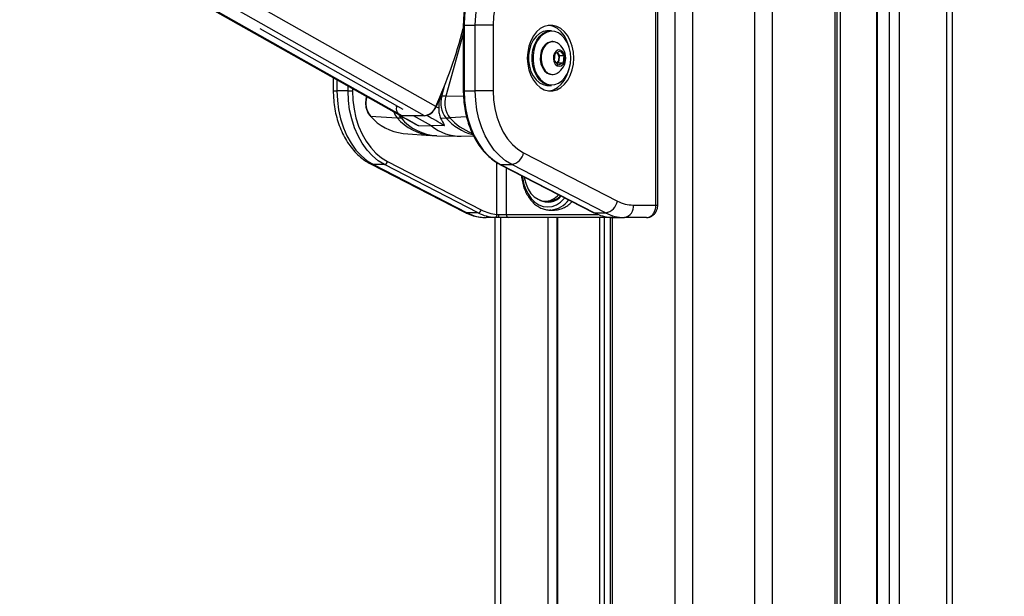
# Model space of a CAD drawing. Header units: millimetres. Extents: x 20 to 20084, y 40 to 15282.
# Tile 88 of 93: x 17919 to 18548, y 5595 to 5963. Entities that reach past the tile are written whole.
import ezdxf

# ---------------------------------------------------------------- set-up
doc = ezdxf.new("R2010")
doc.units = ezdxf.units.MM
doc.header["$LTSCALE"] = 2
doc.layers.add('COMPONENT_GEOMETRY', color=7, linetype='Continuous')
doc.styles.add('SLDTEXTSTYLE0', font='TXT', dxfattribs={"width": 0.75})
doc.dimstyles.new('SLDDIMSTYLE0', dxfattribs={"dimtxt": 100, "dimasz": 6.604, "dimexe": 0, "dimexo": 0.0625, "dimgap": 25, "dimtad": 0, "dimtih": 1, "dimtoh": 1, "dimdec": 1, "dimrnd": 1e-09, "dimzin": 12, "dimdsep": 46, "dimtxsty": 'SLDTEXTSTYLE0', "dimsah": 1, "dimcen": 0.09, "dimadec": 0, "dimazin": 3, "dimtfac": 1, "dimtdec": 1, "dimtofl": 0, "dimtmove": 0, "dimatfit": 3, "dimfxl": 1, "dimfrac": 2, "dimtolj": 1, "dimtzin": 12, "dimarcsym": 0})

# ---------------------------------------------------------------- blocks, each defined once
blk = doc.blocks.new('_D_3')
at = {"layer": 'COMPONENT_GEOMETRY', "color": 7}
for p, q in [((18509.32, 7386.6), (19708.23, 7386.6)), ((19701.88, 7386.6), (19701.88, 4618.44)), ((19501.81, 4598.12), (19471.34, 4598.12)), ((19471.34, 4598.12), (19471.34, 4439.37)), ((19901.94, 4598.12), (19932.41, 4598.12)), ((19932.41, 4598.12), (19932.41, 4439.37)), ((19471.34, 4439.37), (19501.81, 4439.37)), ((19932.41, 4439.37), (19901.94, 4439.37)), ((19701.88, 1521.6), (19701.88, 4289.76)), ((18631.09, 1521.6), (19708.23, 1521.6))]:
    blk.add_line(p, q, dxfattribs=at)
for points in [[(19701.88, 7386.6), (19700.86, 7379.99), (19702.89, 7379.99)], [(19701.88, 1521.6), (19702.89, 1528.2), (19700.86, 1528.2)]]:
    blk.add_solid(points, dxfattribs=at)
at = {"layer": 'COMPONENT_GEOMETRY', "color": 7, "char_height": 100, "attachment_point": 1, "style": 'SLDTEXTSTYLE0'}
for s, insert in [('9\'7.45"', (19501.81, 4568.28)), ('2932.5mm', (19373.68, 4418.66))]:
    blk.add_mtext(s, dxfattribs=dict(at, insert=insert))

msp = doc.modelspace()

# ---------------------------------------------------------------- linework, layer by layer
at = {"color": 8, "linetype": 'Continuous', "lineweight": 25}
for p, q in [((18337.5, 1636.83), (18337.5, 7366.6)), ((18348.58, 7366.6), (18348.58, 1618.6)), ((18388.53, 1618.6), (18388.53, 7366.6)), ((18399.6, 7366.6), (18399.6, 1618.6)), ((18439.7, 1618.6), (18439.7, 7366.6)), ((18466.66, 7366.6), (18466.66, 1618.6)), ((18474.44, 1618.6), (18474.44, 7366.6)), ((18480.62, 7366.6), (18480.62, 1618.6)), ((18511.1, 1618.6), (18511.1, 7366.6)), ((18163.11, 5902.17), (17919.81, 6039.57)), ((18177.5, 5902.17), (17934.2, 6039.57)), ((18184.69, 5908.06), (17951.82, 6039.57)), ((18442.98, 5979.07), (18442.98, 1618.6)), ((18202.22, 5959.94), (18202.8, 5959.94)), ((18202.22, 5954.45), (18190.98, 5914.66)), ((18121.48, 5925.1), (18121.48, 5918)), ((18128.56, 5918), (18128.56, 5921.11)), ((18131.38, 5919.51), (18131.38, 5918)), ((18188.43, 5914.7), (18190.44, 5921.79)), ((18119.14, 5918), (18121.48, 5918)), ((18140.58, 5914.17), (18140.62, 5914.3)), ((18140.58, 5914.17), (18140.83, 5914.18)), ((18202.33, 5914.36), (18190.98, 5914.66)), ((18202.22, 5918), (18202.8, 5918)), ((18164.77, 5900.69), (18162.47, 5900.74)), ((18204.3, 5901.44), (18193.64, 5900.84)), ((18223.71, 5839.18), (18223.71, 5872.25)), ((18229.66, 5869.04), (18229.66, 5839.13)), ((18325.32, 5845.13), (18326.49, 5845.13)), ((18229.66, 5839.13), (18288.23, 5839.13)), ((18226, 5837.13), (18226, 5332.26)), ((18256.49, 5335.76), (18256.49, 5837.13)), ((18262.5, 5837.13), (18262.5, 5338.92)), ((18289.45, 5334.37), (18289.45, 5837.13)), ((18292.24, 5837.13), (18292.24, 5331.44)), ((18297.4, 5837.13), (18297.4, 5323.72))]:
    msp.add_line(p, q, dxfattribs=at)
at = {"color": 7, "linetype": 'Continuous', "lineweight": 25}
for p, q in [((18441.09, 1618.6), (18441.09, 7366.6)), ((18466.23, 7366.6), (18466.23, 1618.6)), ((18514.45, 7366.6), (18514.45, 1618.6)), ((17918.79, 6039.57), (18161.27, 5902.63)), ((18325.32, 5845.13), (18325.32, 6009.13)), ((18326.49, 5845.13), (18326.49, 6009.13)), ((18072.29, 5957.94), (18163.57, 5906.39)), ((18202.22, 5959.94), (18202.22, 5918)), ((18202.8, 5959.94), (18202.8, 5918)), ((18202.8, 5959.94), (18209.87, 5959.94)), ((18209.87, 5918), (18209.87, 5959.94)), ((18221.19, 5959.94), (18209.87, 5959.94)), ((18221.19, 5959.94), (18221.19, 5918)), ((18258.52, 5956.47), (18256.26, 5956.47)), ((18259.34, 5949.47), (18258.8, 5949.47)), ((18260.41, 5937.35), (18260.95, 5941.91)), ((18260.95, 5941.91), (18264.01, 5943.52)), ((18261.99, 5942.45), (18262.33, 5942.05)), ((18262.33, 5942.05), (18263.59, 5940.59)), ((18263.59, 5940.59), (18263.32, 5938.31)), ((18263.59, 5940.59), (18266.53, 5940.59)), ((18264.01, 5943.52), (18266.53, 5940.59)), ((18266.53, 5940.59), (18265.99, 5936.03)), ((18262.93, 5934.41), (18260.41, 5937.35)), ((18263.05, 5936.03), (18262.01, 5935.48)), ((18265.99, 5936.03), (18262.93, 5934.41)), ((18263.32, 5938.31), (18263.05, 5936.03)), ((18263.05, 5936.03), (18265.99, 5936.03)), ((18119.14, 5926.43), (18119.14, 5918)), ((18258.8, 5928.47), (18259.34, 5928.47)), ((18261.94, 5929.13), (18262.28, 5929.33)), ((18256.26, 5921.47), (18258.52, 5921.47)), ((18128.56, 5918), (18121.48, 5918)), ((18128.56, 5918), (18131.38, 5918)), ((18140.41, 5914.42), (18140.31, 5914.07)), ((18187.84, 5914.71), (18188.43, 5914.7)), ((18202.8, 5918), (18209.87, 5918)), ((18221.19, 5918), (18209.87, 5918)), ((18159.45, 5907.94), (18159.54, 5908.67)), ((18186.48, 5907.03), (18184.9, 5907.94)), ((18142.94, 5901.87), (18160.06, 5900.84)), ((18161.45, 5902.54), (18171.7, 5896.85)), ((18162.02, 5902.29), (18162.15, 5902.28)), ((18177.5, 5902.17), (18163.11, 5902.17)), ((18181.83, 5895.66), (18170.3, 5902.17)), ((18178.97, 5902.29), (18178.5, 5902.28)), ((18187.58, 5900.67), (18191.12, 5900.74)), ((18173.64, 5895.85), (18181.83, 5895.66)), ((18190.14, 5895.85), (18181.83, 5895.66)), ((18163.8, 5890.89), (18181.44, 5889.58)), ((18185.24, 5889.4), (18199.55, 5889.04)), ((18200.9, 5889.04), (18208.76, 5889.24)), ((18240.73, 5878.53), (18300.7, 5847.66)), ((18143.02, 5871.42), (18203, 5840.55)), ((18151.82, 5871.01), (18144.75, 5871.01)), ((18144.75, 5871.01), (18204.72, 5840.14)), ((18211.79, 5840.14), (18151.82, 5871.01)), ((18153.72, 5872.89), (18213.69, 5842.02)), ((18225.63, 5871.11), (18285.61, 5840.24)), ((18226.06, 5871.01), (18233.14, 5871.01)), ((18226.06, 5871.01), (18286.04, 5840.14)), ((18293.11, 5840.14), (18233.14, 5871.01)), ((18254.62, 5847.63), (18256.67, 5847.63)), ((18310.86, 5845.13), (18325.32, 5845.13)), ((18211.79, 5840.14), (18204.72, 5840.14)), ((18224.98, 5839.13), (18229.66, 5839.13)), ((18258.12, 5841.94), (18257.59, 5841.93)), ((18257.59, 5841.93), (18260.42, 5841.93)), ((18286.04, 5840.14), (18293.11, 5840.14)), ((18224.2, 5837.13), (18216.81, 5837.13)), ((18222.66, 5332.46), (18222.66, 5837.13)), ((18231.22, 5837.13), (18224.2, 5837.13)), ((18296.04, 5837.13), (18231.22, 5837.13)), ((18261.92, 5837.13), (18261.92, 5338.71)), ((18296.02, 5837.13), (18296.02, 5326.29)), ((18297.82, 5837.13), (18296.04, 5837.13)), ((18297.82, 5837.13), (18305.2, 5837.13)), ((18319.21, 5837.13), (18305.2, 5837.13))]:
    msp.add_line(p, q, dxfattribs=at)
at = {"color": 7, "linetype": 'Continuous', "lineweight": 25, "flags": 128}
for points in [[(18235.08, 6009.75), (18230.76, 6008.83), (18226.55, 6007.17), (18222.52, 6004.78), (18218.73, 6001.71), (18215.23, 5998), (18212.09, 5993.72), (18209.34, 5988.91), (18207.04, 5983.67), (18205.21, 5978.06), (18203.88, 5972.17), (18203.07, 5966.1), (18202.8, 5959.94)], [(18209.87, 5959.94), (18210.14, 5966.1), (18210.95, 5972.17), (18212.28, 5978.06), (18214.11, 5983.67), (18216.41, 5988.91), (18219.16, 5993.72), (18222.31, 5998), (18225.8, 6001.71), (18229.59, 6004.78), (18233.62, 6007.17), (18237.83, 6008.83), (18242.15, 6009.75)], [(18248.3, 6001.78), (18244.34, 6000.91), (18240.51, 5999.29), (18236.86, 5996.96), (18233.47, 5993.96), (18230.39, 5990.33), (18227.69, 5986.16), (18225.4, 5981.51), (18223.58, 5976.47), (18222.26, 5971.13), (18221.46, 5965.58), (18221.19, 5959.94)], [(18272.81, 5938.97), (18272.55, 5942.83), (18271.8, 5946.55), (18270.58, 5950.02), (18268.93, 5953.12), (18266.9, 5955.73), (18264.57, 5957.77), (18262.02, 5959.17), (18259.33, 5959.88), (18256.59, 5959.88), (18253.89, 5959.17), (18251.34, 5957.77), (18249.01, 5955.73), (18246.98, 5953.12), (18245.33, 5950.02), (18244.11, 5946.55), (18243.36, 5942.83), (18243.11, 5938.97), (18243.36, 5935.11), (18244.11, 5931.38), (18245.33, 5927.91), (18246.98, 5924.82), (18249.01, 5922.21), (18251.34, 5920.17), (18253.89, 5918.77), (18256.59, 5918.06), (18259.33, 5918.06), (18262.02, 5918.77), (18264.57, 5920.17), (18266.9, 5922.21), (18268.93, 5924.82), (18270.58, 5927.91), (18271.8, 5931.38), (18272.55, 5935.11), (18272.81, 5938.97)], [(18269.83, 5946), (18269.68, 5946.55), (18268.46, 5950.02), (18266.81, 5953.12), (18264.78, 5955.73), (18262.45, 5957.77), (18259.9, 5959.17), (18257.2, 5959.88), (18256.9, 5959.91)], [(18256.26, 5956.47), (18255.63, 5956.45), (18253.16, 5955.91), (18250.81, 5954.68), (18248.68, 5952.81), (18246.87, 5950.37), (18245.44, 5947.46), (18244.45, 5944.21), (18243.95, 5940.74), (18243.95, 5937.2), (18244.45, 5933.73), (18245.44, 5930.48), (18246.87, 5927.57), (18248.68, 5925.13), (18250.81, 5923.26), (18253.16, 5922.03), (18255.63, 5921.49), (18256.26, 5921.47)], [(18258.52, 5921.47), (18257.89, 5921.49), (18255.42, 5922.03), (18253.07, 5923.26), (18250.95, 5925.13), (18249.13, 5927.57), (18247.7, 5930.48), (18246.71, 5933.73), (18246.21, 5937.2), (18246.21, 5940.74), (18246.71, 5944.21), (18247.7, 5947.46), (18249.13, 5950.37), (18250.95, 5952.81), (18253.07, 5954.68), (18255.42, 5955.91), (18257.89, 5956.45), (18258.52, 5956.47)], [(18270.9, 5938.97), (18270.65, 5942.41), (18269.92, 5945.71), (18268.73, 5948.74), (18267.14, 5951.36), (18265.2, 5953.48), (18263, 5955), (18260.64, 5955.87), (18258.19, 5956.05), (18255.77, 5955.52), (18253.48, 5954.32), (18251.4, 5952.49), (18249.63, 5950.11), (18248.23, 5947.27), (18247.27, 5944.09), (18246.78, 5940.7), (18246.78, 5937.24), (18247.27, 5933.85), (18248.23, 5930.67), (18249.63, 5927.83), (18251.4, 5925.45), (18253.48, 5923.62), (18255.77, 5922.41), (18258.19, 5921.89), (18260.64, 5922.06), (18263, 5922.93), (18265.2, 5924.46), (18267.14, 5926.57), (18268.73, 5929.2), (18269.92, 5932.22), (18270.65, 5935.53), (18270.9, 5938.97)], [(18258.8, 5949.47), (18258.09, 5949.42), (18256.2, 5948.8), (18254.49, 5947.52), (18253.07, 5945.65), (18252.05, 5943.32), (18251.48, 5940.7), (18251.41, 5937.96), (18251.85, 5935.29), (18252.76, 5932.87), (18254.08, 5930.86), (18255.73, 5929.41), (18257.58, 5928.61), (18258.8, 5928.47)], [(18262.28, 5948.61), (18260.57, 5949.32), (18258.63, 5949.42), (18256.74, 5948.8), (18255.03, 5947.52), (18253.61, 5945.65), (18252.59, 5943.32), (18252.02, 5940.7), (18251.95, 5937.96), (18252.39, 5935.29), (18253.3, 5932.87), (18254.62, 5930.86), (18256.26, 5929.41), (18258.12, 5928.61), (18260.05, 5928.52), (18261.94, 5929.13)], [(18264.77, 5934.05), (18265.94, 5935.05), (18266.78, 5936.57), (18267.16, 5938.42), (18267.05, 5940.35), (18266.46, 5942.08), (18265.46, 5943.4), (18264.2, 5944.12), (18262.83, 5944.14), (18261.55, 5943.46), (18260.54, 5942.18), (18259.91, 5940.46), (18259.77, 5938.54), (18260.13, 5936.68), (18260.94, 5935.13), (18262.09, 5934.09), (18263.43, 5933.72), (18264.77, 5934.05)], [(18262.33, 5942.05), (18262.03, 5942.36), (18261.95, 5942.43)], [(18256.9, 5918.02), (18257.2, 5918.06), (18259.9, 5918.77), (18262.45, 5920.17), (18264.78, 5922.21), (18266.81, 5924.82), (18268.46, 5927.91), (18269.68, 5931.38), (18269.83, 5931.94)], [(18121.48, 5918), (18121.75, 5911.9), (18122.53, 5905.9), (18123.83, 5900.08), (18125.62, 5894.52), (18127.88, 5889.32), (18130.57, 5884.54), (18133.64, 5880.26), (18137.07, 5876.55), (18140.79, 5873.45), (18144.75, 5871.01)], [(18151.82, 5871.01), (18147.86, 5873.45), (18144.14, 5876.55), (18140.72, 5880.26), (18137.64, 5884.54), (18134.95, 5889.32), (18132.69, 5894.52), (18130.9, 5900.08), (18129.61, 5905.9), (18128.82, 5911.9), (18128.56, 5918)], [(18131.38, 5918), (18131.64, 5912.15), (18132.39, 5906.39), (18133.64, 5900.8), (18135.36, 5895.46), (18137.52, 5890.47), (18140.1, 5885.88), (18143.06, 5881.77), (18146.35, 5878.2), (18149.92, 5875.23), (18153.72, 5872.89)], [(18202.8, 5918), (18203.07, 5911.9), (18203.85, 5905.9), (18205.15, 5900.08), (18206.94, 5894.52), (18209.2, 5889.32), (18211.88, 5884.54), (18214.96, 5880.26), (18218.39, 5876.55), (18222.11, 5873.45), (18226.06, 5871.01)], [(18233.14, 5871.01), (18229.18, 5873.45), (18225.46, 5876.55), (18222.03, 5880.26), (18218.95, 5884.54), (18216.27, 5889.32), (18214.01, 5894.52), (18212.22, 5900.08), (18210.92, 5905.9), (18210.14, 5911.9), (18209.87, 5918)], [(18221.19, 5918), (18221.46, 5912.31), (18222.27, 5906.73), (18223.62, 5901.36), (18225.46, 5896.3), (18227.77, 5891.63), (18230.5, 5887.45), (18233.62, 5883.83), (18237.04, 5880.84), (18240.73, 5878.53)], [(18241.12, 5863.14), (18241.34, 5861.86), (18242.29, 5858.41), (18243.68, 5855.26), (18245.46, 5852.55), (18247.58, 5850.36), (18249.95, 5848.78), (18252.49, 5847.86), (18255.11, 5847.64), (18257.71, 5848.12), (18260.19, 5849.29), (18262.48, 5851.11), (18263.15, 5851.8)], [(18224.2, 5837.13), (18224.35, 5837.17), (18224.49, 5837.28), (18224.63, 5837.46), (18224.75, 5837.71), (18224.84, 5838.02), (18224.92, 5838.36), (18224.96, 5838.74), (18224.98, 5839.13)], [(18285.61, 5840.24), (18285.77, 5840.18), (18286.04, 5840.14)]]:
    msp.add_lwpolyline(points, dxfattribs=at)
at = {"color": 8, "linetype": 'Continuous', "lineweight": 25, "flags": 128}
for points in [[(18140.31, 5914.07), (18140.33, 5914.1), (18140.38, 5914.14), (18140.47, 5914.16), (18140.58, 5914.17)], [(18162.47, 5900.74), (18161.46, 5902.05), (18160.98, 5902.85)], [(18143.02, 5871.42), (18143.68, 5871.16), (18144.75, 5871.01)], [(18225.63, 5871.11), (18225.8, 5871.05), (18226.06, 5871.01)], [(18239.95, 5863.75), (18240.02, 5863.1), (18240.76, 5859.19), (18241.97, 5855.53), (18243.61, 5852.21), (18245.63, 5849.36), (18247.97, 5847.04), (18250.57, 5845.33), (18253.33, 5844.28), (18256.18, 5843.93), (18259.02, 5844.28), (18261.79, 5845.33), (18264.38, 5847.04), (18266.72, 5849.36), (18267.07, 5849.78)], [(18203, 5840.55), (18203.66, 5840.29), (18204.72, 5840.14)], [(18296.04, 5837.13), (18295.8, 5837.17), (18295.6, 5837.26)]]:
    msp.add_lwpolyline(points, dxfattribs=at)
at = {"color": 7, "linetype": 'Continuous', "lineweight": 25}
for centre, radius, start, end in [((17884.49, 6041.8), 328.65, 335.98667, 345.18704), ((18256.4, 5938.97), 11.29, 301.38869, 58.61131), ((18258.41, 5939.01), 4.96, 351.83908, 37.79268), ((18259.01, 5938.68), 4.32, 313.244, 355.10893), ((18153.44, 5910.27), 13.44, 163.10067, 218.65443), ((17878.71, 6044.86), 335.4, 335.90667, 337.16721), ((18203.03, 5910.27), 15.26, 163.10067, 218.65443), ((18187.08, 5766.56), 148.15, 88.49117, 89.47622), ((18205.43, 5910.27), 15.1, 163.10067, 218.65443), ((18164.15, 5906.67), 4.87, 164.87464, 244.02872), ((18176.2, 5911.1), 9.02, 278.27086, 340.30632), ((18175.69, 5911.65), 9.93, 289.30024, 338.03123), ((18142.95, 5902.25), 0.38, 224.15349, 269.47153), ((18166.94, 5922.17), 31.43, 220.21799, 264.26268), ((18163.63, 5960.08), 59.35, 266.55114, 268.88332), ((18163.05, 5905.82), 3.65, 240.79409, 270.86411), ((18189.8, 5968.2), 67.48, 271.11665, 273.25764), ((18200.53, 5918.77), 29.73, 231.01134, 270.70281), ((18231.56, 5880.2), 9.32, 279.75811, 349.68012), ((18151.42, 5873.31), 2.33, 279.75811, 349.68012), ((18256.24, 5858.07), 11.09, 241.41269, 320.20574), ((18256.46, 5858.72), 11.09, 271.07676, 316.60857), ((18291.53, 5849.33), 9.32, 279.75811, 349.68012), ((18310.98, 5867.25), 22.12, 242.3133, 269.68282), ((18303.79, 5844.13), 7.14, 281.42175, 8.04947), ((18216.96, 5863.47), 26.34, 242.3133, 269.68282), ((18211.4, 5842.44), 2.33, 279.75811, 349.68012), ((18224.12, 5863.73), 26.61, 242.40161, 265.91827), ((18225.53, 5864.66), 25.55, 242.40161, 265.91827), ((18221.86, 5839), 1.85, 281.32995, 5.58628), ((18231.47, 5838.93), 1.82, 173.85734, 262.12564), ((18298.37, 5863.73), 26.61, 242.40161, 265.91827), ((18305.35, 5863.47), 26.34, 242.3133, 269.68282)]:
    msp.add_arc(centre, radius, start, end, dxfattribs=at)
at = {"color": 8, "linetype": 'Continuous', "lineweight": 25}
for centre, radius, start, end in [((18169, 5908.74), 11.93, 200.36078, 221.47351), ((18184.66, 5921.64), 32.22, 220.21823, 264.2565), ((18186.97, 5921.38), 32.03, 220.12213, 266.89798), ((18216.7, 5922.91), 33.86, 220.91003, 255.61645), ((18219.89, 5923.88), 34.94, 221.27812, 249.68629), ((18256.77, 5857.6), 15.72, 274.92614, 324.58562)]:
    msp.add_arc(centre, radius, start, end, dxfattribs=at)
at = {"color": 7, "linetype": 'Continuous', "lineweight": 25}
for centre, major_axis, ratio, start_param, end_param in [((988.56, 15431.11), (17567.14, -9746.62), 0.00013, 6.07115, 6.074317), ((1636.72, 15431.11), (16919.08, -9746.62), 0.000151, 0.208372, 0.211538)]:
    msp.add_ellipse(centre, major_axis=major_axis, ratio=ratio, start_param=start_param, end_param=end_param, dxfattribs=at)
for points, knots in [([(18228.36, 6008.02), (18227.22, 6007.54), (18224.78, 6006.51), (18221.26, 6004.2), (18217.79, 6001.3), (18214.58, 5997.86), (18211.67, 5993.94), (18209.1, 5989.59), (18206.89, 5984.86), (18205.08, 5979.81), (18203.69, 5974.51), (18202.74, 5969.03), (18202.28, 5964.15), (18202.23, 5961.1), (18202.22, 5959.94)], [0, 0, 0, 0, 0.075973, 0.162036, 0.248467, 0.335227, 0.422233, 0.509398, 0.596648, 0.683931, 0.771215, 0.85849, 0.94576, 1, 1, 1, 1]), ([(18119.14, 5918), (18119.16, 5916.97), (18119.2, 5914.07), (18119.63, 5909.29), (18120.59, 5903.77), (18122.02, 5898.41), (18123.9, 5893.29), (18126.22, 5888.47), (18128.96, 5884.02), (18132.08, 5879.99), (18135.56, 5876.48), (18139.2, 5873.57), (18141.79, 5872.11), (18143.02, 5871.42)], [0, 0, 0, 0, 0.0518585, 0.1473595, 0.2430058, 0.3388091, 0.4348003, 0.5309764, 0.6272625, 0.7234657, 0.8193102, 0.9144383, 1, 1, 1, 1]), ([(18140.31, 5914.07), (18140.2, 5913.64), (18139.89, 5912.38), (18139.71, 5910.18), (18139.95, 5907.58), (18140.66, 5905.14), (18141.62, 5903.26), (18142.39, 5902.33), (18142.67, 5901.99)], [0, 0, 0, 0, 0.103593, 0.297941, 0.492773, 0.688073, 0.884054, 1, 1, 1, 1]), ([(18187.84, 5914.71), (18187.37, 5913.37), (18186.48, 5910.84), (18186.48, 5908.25), (18186.48, 5907.03)], [0, 0, 0, 0, 0.528125, 1, 1, 1, 1]), ([(18202.22, 5918), (18202.23, 5917.01), (18202.27, 5914.14), (18202.67, 5909.41), (18203.58, 5903.92), (18204.94, 5898.6), (18206.71, 5893.52), (18208.89, 5888.75), (18211.44, 5884.35), (18214.34, 5880.37), (18217.55, 5876.86), (18220.96, 5873.95), (18223.71, 5872.14), (18225.27, 5871.31), (18225.63, 5871.11)], [0, 0, 0, 0, 0.049171, 0.142068, 0.235022, 0.32801, 0.421041, 0.514118, 0.607231, 0.700348, 0.793408, 0.886328, 0.973612, 1, 1, 1, 1]), ([(18186.48, 5907.03), (18186.55, 5905.78), (18186.68, 5903.28), (18187.28, 5901.54), (18187.58, 5900.67)], [0, 0, 0, 0, 0.498718, 1, 1, 1, 1]), ([(18187.58, 5900.67), (18188.48, 5899.07), (18189.46, 5897.31), (18190.08, 5895.96), (18190.14, 5895.85)], [0, 0, 0, 0, 0.915115, 1, 1, 1, 1]), ([(18171.76, 5896.95), (18172.14, 5896.68), (18172.73, 5896.27), (18173.4, 5895.96), (18173.64, 5895.85)], [0, 0, 0, 0, 0.644454, 1, 1, 1, 1]), ([(18181.43, 5889.66), (18182.38, 5889.55), (18183.65, 5889.4), (18184.93, 5889.43), (18185.24, 5889.43)], [0, 0, 0, 0, 0.752427, 1, 1, 1, 1]), ([(18239.33, 5864.06), (18239.33, 5864), (18239.38, 5862.61), (18239.9, 5859.93), (18240.91, 5856.17), (18242.39, 5852.68), (18244.26, 5849.55), (18246.49, 5846.85), (18249.01, 5844.68), (18251.77, 5843.08), (18254.67, 5842.17), (18256.84, 5841.82), (18257.99, 5841.96), (18258.17, 5841.99)], [0, 0, 0, 0, 0.005131, 0.114038, 0.223071, 0.332272, 0.441638, 0.551027, 0.660122, 0.768456, 0.875571, 0.981348, 1, 1, 1, 1]), ([(18260.42, 5842.01), (18261.1, 5842.01), (18262.79, 5842.01), (18265.47, 5842.83), (18268.32, 5844.37), (18270.41, 5845.95), (18271.42, 5847.15), (18271.65, 5847.43)], [0, 0, 0, 0, 0.172, 0.42343, 0.674862, 0.926461, 1, 1, 1, 1]), ([(18319.21, 5837.13), (18319.56, 5837.15), (18320.25, 5837.19), (18321.25, 5837.55), (18322.21, 5838.11), (18323.07, 5838.88), (18323.83, 5839.83), (18324.44, 5840.93), (18324.91, 5842.15), (18325.17, 5843.29), (18325.3, 5844.29), (18325.31, 5844.85), (18325.32, 5845.13)], [0, 0, 0, 0, 0.107008, 0.217164, 0.324349, 0.434707, 0.54168, 0.651826, 0.757863, 0.867007, 0.933137, 1, 1, 1, 1]), ([(18319.23, 5837.14), (18319.27, 5837.14), (18319.98, 5837.06), (18321.38, 5837.41), (18323.2, 5838.3), (18324.71, 5839.73), (18325.81, 5841.54), (18326.43, 5843.4), (18326.43, 5844.63), (18326.42, 5845.13)], [0, 0, 0, 0, 0.010434, 0.183368, 0.354453, 0.525047, 0.699232, 0.878827, 1, 1, 1, 1]), ([(18203, 5840.55), (18203.8, 5840.16), (18205.95, 5839.12), (18209.6, 5837.94), (18213.44, 5837.23), (18215.85, 5837.16), (18216.81, 5837.13)], [0, 0, 0, 0, 0.183481, 0.491955, 0.79717, 1, 1, 1, 1]), ([(18223.71, 5839.18), (18223.89, 5839.16), (18224.27, 5839.13), (18224.74, 5839.13), (18224.98, 5839.13)], [0, 0, 0, 0, 0.490392, 1, 1, 1, 1]), ([(18224.2, 5837.13), (18224.02, 5837.13), (18223.66, 5837.13), (18223.16, 5837.14), (18222.67, 5837.16), (18222.37, 5837.17), (18222.23, 5837.18)], [0, 0, 0, 0, 0.244552, 0.491194, 0.744455, 1, 1, 1, 1]), ([(18296.47, 5837.18), (18296.74, 5837.17), (18297.28, 5837.13), (18297.64, 5837.13), (18297.82, 5837.13)], [0, 0, 0, 0, 0.491259, 1, 1, 1, 1])]:
    msp.add_open_spline(points, degree=3, knots=knots, dxfattribs=at)

# ---------------------------------------------------------------- dimensions: what is measured, and where the dimension line sits
at = {"layer": 'COMPONENT_GEOMETRY', "color": 7}
dim = msp.add_linear_dim(base=(19701.88, 1521.6), p1=(18506.78, 7386.6), p2=(18628.55, 1521.6), angle=90, dimstyle='SLDDIMSTYLE0', dxfattribs=at)
dim.commit()
dim.dimension.update_dxf_attribs({"geometry": '_D_3', "text_midpoint": (19701.88, 4454.1), "dimtype": 160})

doc.saveas('drawing.dxf')
